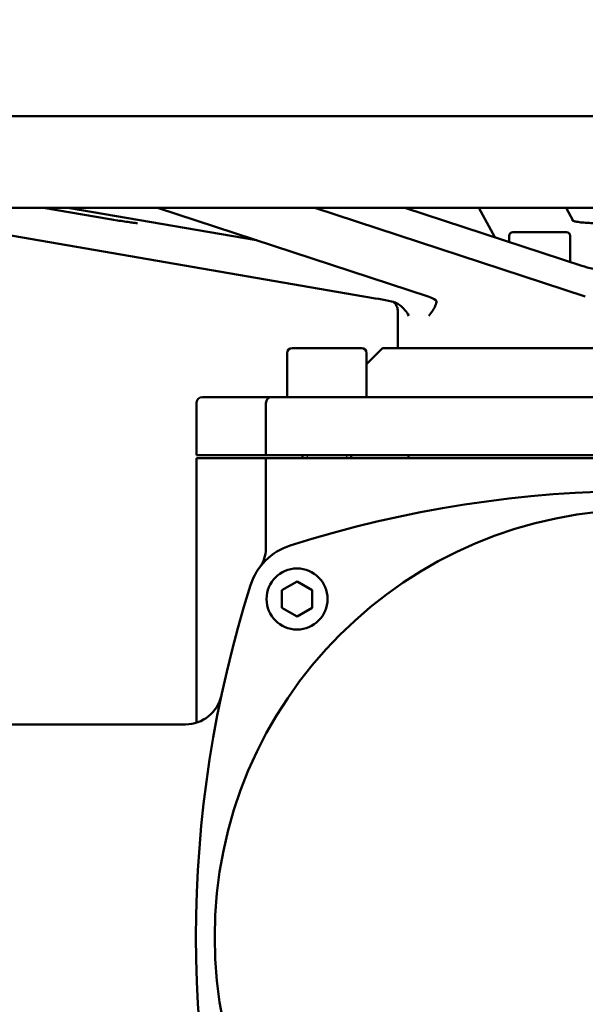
# Model space of a CAD drawing. Header units: millimetres. Extents: x -4672 to 9781, y -278 to 1426.
# Tile 6 of 28: x 424 to 517, y 804 to 966. Entities that reach past the tile are written whole.
import ezdxf

# ---------------------------------------------------------------- set-up
doc = ezdxf.new("R2010")
doc.units = ezdxf.units.MM
doc.header["$LTSCALE"] = 4
for name, color, linetype, lineweight in [('Видимый контур (ГОСТ)', 7, 'Continuous', 50), ('Линия резьбы (ГОСТ)', 7, 'Continuous', 25), ('Размер (ГОСТ)', 7, 'Continuous', 25)]:
    doc.layers.add(name, color=color, linetype=linetype, lineweight=lineweight)
doc.styles.add('Обычный текст (ГОСТ)', font='GOST Common Italic.ttf')
doc.dimstyles.new('Обычный (ГОСТ)', dxfattribs={"dimscale": 4, "dimtxt": 3.5, "dimasz": 3.5, "dimexe": 1, "dimexo": 0, "dimgap": 0.5, "dimtad": 1, "dimtxsty": 'Обычный текст (ГОСТ)', "dimblk": 'Filled-1', "dimcen": 0.09, "dimdle": 15, "dimclrd": 256, "dimclre": 256, "dimclrt": 256, "dimazin": 2, "dimtfac": 0.714286, "dimtdec": 3, "dimtmove": 0, "dimatfit": 3, "dimfxl": 1, "dimtolj": 1, "dimlwd": 25, "dimlwe": 25, "dimarcsym": 0})

# ---------------------------------------------------------------- blocks, each defined once
blk = doc.blocks.new('Filled-1')
at = {"color": 0}
for p, q in [((0, 0), (-1, 0.143)), ((-1, 0.143), (-1, -0.143)), ((-1, 0), (0, 0)), ((-1, -0.143), (0, 0))]:
    blk.add_line(p, q, dxfattribs=at)
at = {"color": 0, "flags": 128}
blk.add_lwpolyline([(-1, -0.143), (0, 0), (-1, 0.143), (-1, -0.143)], dxfattribs=at)
at = {"color": 0}
blk.add_solid([(-1, -0.143), (0, 0), (-1, 0.143), (-1, -0.143)], dxfattribs=at)
blk = doc.blocks.new('*D9')
at = {"layer": 'Defpoints', "color": 0, "linetype": 'Continuous', "transparency": 16777216}
for p in [(846.1, 1065.73), (846.1, 845.73), (366.1, 818.38)]:
    blk.add_point(p, dxfattribs=at)
at = {"layer": 'Размер (ГОСТ)', "linetype": 'Continuous', "lineweight": 25, "transparency": 16777216}
for p, q in [((366.1, 818.38), (366.1, 1069.73)), ((846.1, 845.73), (846.1, 1069.73)), ((380.1, 1065.73), (832.1, 1065.73))]:
    blk.add_line(p, q, dxfattribs=at)
at = {"layer": 'Размер (ГОСТ)', "linetype": 'Continuous', "lineweight": 25, "transparency": 16777216, "xscale": 14, "yscale": 14, "zscale": 14, "rotation": 180}
blk.add_blockref('Filled-1', (366.1, 1065.73), dxfattribs=at)
at = {"layer": 'Размер (ГОСТ)', "linetype": 'Continuous', "lineweight": 25, "transparency": 16777216, "xscale": 14, "yscale": 14, "zscale": 14}
blk.add_blockref('Filled-1', (846.1, 1065.73), dxfattribs=at)
at = {"layer": 'Размер (ГОСТ)', "linetype": 'Continuous', "lineweight": 25, "transparency": 16777216, "insert": (586.99, 1081.73), "char_height": 14, "attachment_point": 1, "style": 'Обычный текст (ГОСТ)'}
blk.add_mtext('\\A1;480', dxfattribs=at)
blk = doc.blocks.new('*D14')
at = {"layer": 'Defpoints', "color": 0, "linetype": 'Continuous', "transparency": 16777216}
for p in [(235.24, 949.73), (356.1, 949.73), (438.6, 701.73)]:
    blk.add_point(p, dxfattribs=at)
at = {"layer": 'Размер (ГОСТ)', "linetype": 'Continuous', "lineweight": 25, "transparency": 16777216}
for p, q in [((356.1, 949.73), (231.24, 949.73)), ((235.24, 715.73), (235.24, 935.73)), ((438.6, 701.73), (231.24, 701.73))]:
    blk.add_line(p, q, dxfattribs=at)
at = {"layer": 'Размер (ГОСТ)', "linetype": 'Continuous', "lineweight": 25, "transparency": 16777216, "xscale": 14, "yscale": 14, "zscale": 14}
for p, rotation in [((235.24, 949.73), 90), ((235.24, 701.73), 270)]:
    blk.add_blockref('Filled-1', p, dxfattribs=dict(at, rotation=rotation))
at = {"layer": 'Размер (ГОСТ)', "linetype": 'Continuous', "lineweight": 25, "transparency": 16777216, "insert": (219.24, 809.89), "char_height": 14, "attachment_point": 1, "rotation": 90, "style": 'Обычный текст (ГОСТ)'}
blk.add_mtext('\\A1;248', dxfattribs=at)

msp = doc.modelspace()

# ---------------------------------------------------------------- linework, layer by layer
at = {"layer": 'Видимый контур (ГОСТ)'}
for p, q in [((356.103, 949.735), (696.103, 949.735)), ((696.103, 934.735), (356.103, 934.735)), ((396.146, 934.735), (480.555, 920.218)), ((438.908, 932.87), (428.067, 934.735)), ((432.054, 934.735), (462.955, 929.42)), ((491.048, 920.218), (446.731, 934.735)), ((472.5, 934.735), (516.818, 920.218)), ((516.27, 925.225), (487.236, 934.735)), ((499.388, 934.735), (502.004, 929.898)), ((514.839, 932.578), (513.673, 934.735)), ((504.943, 930.735), (513.743, 930.735)), ((504.343, 930.135), (504.343, 929.131)), ((514.343, 930.135), (514.343, 925.856)), ((486.103, 917.797), (486.103, 911.735)), ((468.784, 911.735), (480.184, 911.735)), ((483.603, 911.735), (480.984, 909.116)), ((568.603, 911.735), (483.603, 911.735)), ((467.984, 910.935), (467.984, 903.735)), ((480.984, 910.935), (480.984, 903.735)), ((454.103, 903.735), (465.194, 903.735)), ((465.484, 903.735), (465.194, 903.735)), ((465.484, 903.735), (477.796, 903.735)), ((487.71, 903.735), (477.796, 903.735)), ((487.71, 903.735), (564.496, 903.735)), ((453.103, 894.235), (453.103, 902.735)), ((464.484, 894.235), (464.484, 902.735)), ((464.348, 894.235), (453.103, 894.235)), ((464.348, 893.735), (453.103, 893.735)), ((453.103, 850.384), (453.103, 893.735)), ((464.348, 894.235), (464.484, 894.235)), ((464.484, 893.735), (464.348, 893.735)), ((478.164, 894.235), (464.484, 894.235)), ((478.164, 893.735), (464.484, 893.735)), ((464.484, 878.847), (464.484, 893.735)), ((470.484, 894.235), (470.484, 893.735)), ((478.164, 894.235), (487.177, 894.235)), ((487.177, 893.735), (478.164, 893.735)), ((478.484, 894.235), (478.484, 893.735)), ((565.029, 894.235), (487.177, 894.235)), ((565.029, 893.735), (487.177, 893.735)), ((487.876, 893.735), (487.876, 894.235)), ((467.094, 872.091), (469.594, 873.534)), ((469.594, 873.534), (472.094, 872.091)), ((467.094, 869.204), (467.094, 872.091)), ((472.094, 872.091), (472.094, 869.204)), ((469.594, 867.76), (467.094, 869.204)), ((472.094, 869.204), (469.594, 867.76)), ((451.329, 850.116), (380.603, 850.116))]:
    msp.add_line(p, q, dxfattribs=at)
for centre, radius in [((526.103, 815.285), 70), ((469.594, 870.647), 5)]:
    msp.add_circle(centre, radius, dxfattribs=at)
for centre, radius, start, end in [((504.943, 930.135), 0.6, 90, 180), ((513.743, 930.135), 0.6, 0, 90), ((468.784, 910.935), 0.8, 90, 180), ((480.184, 910.935), 0.8, 0, 90), ((454.103, 902.735), 1, 90, 180), ((465.484, 902.735), 1, 90, 180), ((526.103, 698.358), 190, 72.34384, 107.65616), ((471.508, 869.879), 10, 107.65616, 162.34384), ((459.484, 878.847), 5, 323.28362, 0), ((643.029, 815.285), 190, 162.34384, 197.65616), ((451.329, 856.116), 6, 270, 347.97598)]:
    msp.add_arc(centre, radius, start, end, dxfattribs=at)
for centre, major_axis, ratio, start_param, end_param in [((478.34, 920.218), (10, -1.638), 0.0361762, 0.8387575, 1.3533755), ((482.458, 920.218), (9.999, -0.877), 0.1429791, 0.0354203, 0.5500383)]:
    msp.add_ellipse(centre, major_axis=major_axis, ratio=ratio, start_param=start_param, end_param=end_param, dxfattribs=at)
for points, knots in [([(443.473, 932.223), (443.473, 932.223), (443.472, 932.223), (443.467, 932.223), (443.438, 932.224), (443.325, 932.23), (443.21, 932.24), (442.876, 932.275), (442.634, 932.303), (442.054, 932.379), (441.71, 932.427), (440.963, 932.537), (440.56, 932.599), (439.739, 932.73), (439.321, 932.799), (438.915, 932.869), (438.912, 932.87), (438.908, 932.87)], [4.9200049, 4.9200049, 4.9200049, 4.9200049, 4.9319751, 4.9319751, 5.0518221, 5.0518221, 5.2693903, 5.2693903, 5.5582159, 5.5582159, 5.8683581, 5.8683581, 6.1839353, 6.1839353, 6.5009361, 6.5009361, 6.5035535, 6.5035535, 6.5035535, 6.5035535]), ([(521.423, 932.522), (521.423, 932.522), (521.413, 932.517), (521.359, 932.497), (521.294, 932.476), (521.09, 932.426), (520.93, 932.394), (520.513, 932.332), (520.242, 932.302), (519.62, 932.253), (519.264, 932.236), (518.514, 932.22), (518.119, 932.222), (517.339, 932.245), (516.955, 932.266), (516.245, 932.326), (515.919, 932.364), (515.374, 932.447), (515.15, 932.493), (514.85, 932.571), (514.755, 932.608), (514.722, 932.623), (514.719, 932.624), (514.719, 932.624)], [3.4568818, 3.4568818, 3.4568818, 3.4568818, 3.5407212, 3.5407212, 3.7015346, 3.7015346, 3.9264177, 3.9264177, 4.1999815, 4.1999815, 4.4969952, 4.4969952, 4.8026649, 4.8026649, 5.1095908, 5.1095908, 5.4113624, 5.4113624, 5.6956057, 5.6956057, 5.9302544, 5.9302544, 5.9729064, 5.9729064, 5.9729064, 5.9729064]), ([(516.27, 925.225), (516.768, 925.062), (517.422, 924.889), (518.957, 924.553), (519.867, 924.387), (521, 924.212), (521.16, 924.188), (521.323, 924.164)], [0, 0, 0, 0, 0.31548821, 0.31548821, 0.64306344, 0.64306344, 0.69642128, 0.69642128, 0.69642128, 0.69642128]), ([(487.893, 917.029), (487.891, 917.031), (487.89, 917.034), (487.557, 917.695), (487.057, 918.324), (485.997, 919.092), (485.532, 919.301), (485.068, 919.393)], [-0.00146809, -0.00146809, -0.00146809, -0.00146809, 0, 0, 0.38910824, 0.38910824, 0.65713201, 0.65713201, 0.65713201, 0.65713201]), ([(485.321, 919.331), (485.379, 919.294), (485.479, 919.234), (485.75, 918.922), (485.89, 918.739), (486.058, 918.255), (486.103, 918.036), (486.103, 917.797)], [-0.298127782, -0.298127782, -0.298127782, -0.298127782, -0.26081133, -0.26081133, -0.237030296, -0.237030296, -0.223344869, -0.223344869, -0.223344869, -0.223344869]), ([(492.456, 919.393), (492.457, 919.384), (492.458, 919.374), (492.461, 919.244), (492.399, 919), (492.033, 918.208), (491.686, 917.633), (491.192, 917.034), (491.189, 917.031), (491.187, 917.029)], [0, 0, 0, 0, 0.01854263, 0.01854263, 0.22110033, 0.22110033, 0.47740552, 0.47740552, 0.47847341, 0.47847341, 0.47847341, 0.47847341])]:
    msp.add_open_spline(points, degree=3, knots=knots, dxfattribs=at)
at = {"layer": 'Линия резьбы (ГОСТ)'}
for p, q in [((471.228, 894.235), (471.228, 893.735)), ((477.74, 893.735), (477.74, 894.235))]:
    msp.add_line(p, q, dxfattribs=at)

# ---------------------------------------------------------------- dimensions: what is measured, and where the dimension line sits
at = {"layer": 'Размер (ГОСТ)', "linetype": 'Continuous', "lineweight": 25}
dim = msp.add_linear_dim(base=(846.103, 1065.735), p1=(366.103, 818.381), p2=(846.103, 845.735), dimstyle='Обычный (ГОСТ)', override={"dimgap": 0.5, "dimdec": 2, "dimtol": 0, "dimlim": 0, "dimtp": 0, "dimtm": 0, "dimtdec": 3, "dimtofl": 0, "dimatfit": 1}, dxfattribs=at)
dim.commit()
dim.dimension.update_dxf_attribs({"geometry": '*D9', "text_midpoint": (602.207, 1065.735), "dimtype": 160})
dim = msp.add_linear_dim(base=(235.242, 949.735), p1=(438.603, 701.735), p2=(356.103, 949.735), angle=270, dimstyle='Обычный (ГОСТ)', override={"dimgap": 0.5, "dimdec": 2, "dimtol": 0, "dimlim": 0, "dimtp": 0, "dimtm": 0, "dimtdec": 3, "dimtofl": 0, "dimatfit": 1}, dxfattribs=at)
dim.commit()
dim.dimension.update_dxf_attribs({"geometry": '*D14', "text_midpoint": (235.242, 825.735), "dimtype": 160})

doc.saveas('drawing.dxf')
